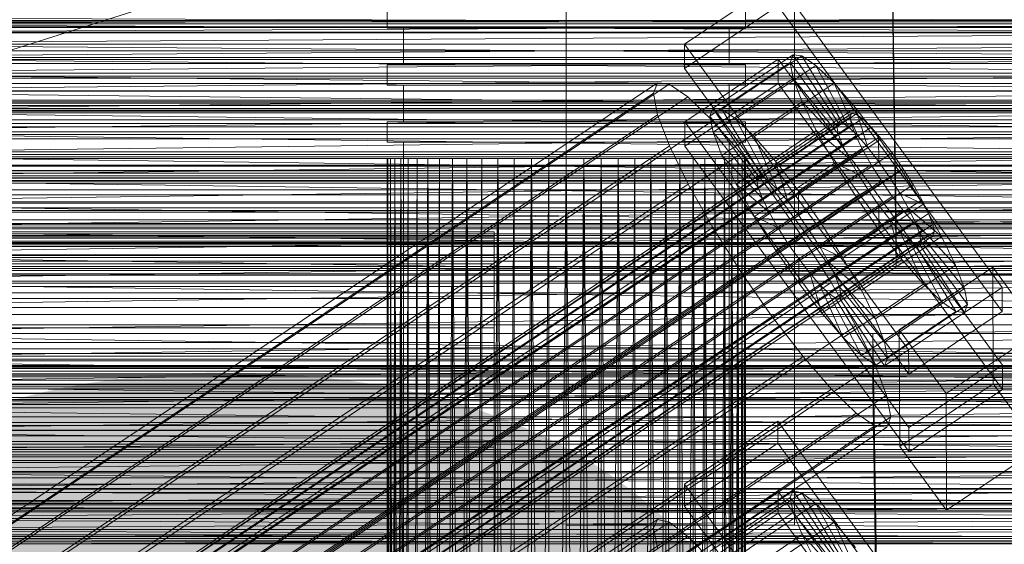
# Model space of a CAD drawing. Header units: millimetres. Extents: x -3490 to 61924, y -72580 to 6847.
# Tile 243 of 256: x 253 to 374, y -33867 to -33803. Entities that reach past the tile are written whole.
import ezdxf

# ---------------------------------------------------------------- set-up
doc = ezdxf.new("R2010")
doc.units = ezdxf.units.MM
for name, color, linetype, lineweight in [('COTAS_O', 1, 'Continuous', 0), ('COTAS_P', 1, 'Continuous', 0), ('frontal_briquetadora', 7, 'Continuous', 0), ('frontal_C01', 7, 'Continuous', 0), ('frontal_C02', 7, 'Continuous', 0), ('frontal_C03', 7, 'Continuous', 0), ('frontal_secador', 7, 'Continuous', 0)]:
    doc.layers.add(name, color=color, linetype=linetype, lineweight=lineweight)
doc.dimstyles.new('R19_100', dxfattribs={"dimtxt": 250, "dimasz": 150, "dimexe": 150, "dimexo": 80, "dimgap": 100, "dimtad": 1, "dimtih": 1, "dimtoh": 1, "dimdsep": 46, "dimcen": 0.09, "dimadec": 0, "dimazin": 0, "dimtfac": 1, "dimtdec": 4, "dimtofl": 0, "dimtmove": 0, "dimatfit": 3, "dimfxl": 1, "dimtolj": 1, "dimtzin": 0, "dimarcsym": 0})

# ---------------------------------------------------------------- blocks, each defined once
blk = doc.blocks.new('DIM_R29_57')
at = {"layer": 'COTAS_O'}
for p, q in [((-1725, -33700), (-1575, -33655)), ((1725, -33700), (1575, -33655)), ((-1725, -34400), (-1725, -33700)), ((-1725, -33700), (1725, -33700)), ((-1725, -33700), (-1575, -33745)), ((1725, -33700), (1575, -33745)), ((1725, -34400), (1725, -33700))]:
    blk.add_line(p, q, dxfattribs=at)
blk.add_text('3450 O', height=250, dxfattribs=at).set_placement((0, -33600))
blk = doc.blocks.new('DIM_R29_58')
at = {"layer": 'COTAS_P'}
for p, q in [((-150, -32300), (550, -32300)), ((550, -32300), (505, -32450)), ((550, -34900), (550, -32300)), ((550, -32300), (595, -32450)), ((550, -34900), (505, -34750)), ((550, -34900), (595, -34750)), ((-150, -34900), (550, -34900))]:
    blk.add_line(p, q, dxfattribs=at)
blk.add_text('2600 P', height=250, rotation=90, dxfattribs=at).set_placement((450, -33600))
blk = doc.blocks.new('DIM_R29_61')
at = {"layer": 'COTAS_O'}
for p, q in [((-650, -34200), (-500, -34155)), ((650, -34200), (500, -34155)), ((-650, -34900), (-650, -34200)), ((-650, -34200), (650, -34200)), ((-650, -34200), (-500, -34245)), ((650, -34200), (500, -34245)), ((650, -34900), (650, -34200))]:
    blk.add_line(p, q, dxfattribs=at)
blk.add_text('1300 O', height=250, dxfattribs=at).set_placement((0, -34100))

msp = doc.modelspace()

# ---------------------------------------------------------------- linework, layer by layer
at = {"layer": 'frontal_briquetadora'}
for p, q in [((430, -33750), (210, -33820)), ((298, -33801.5), (298, -33804)), ((342, -33801.5), (342, -33804)), ((480, -33803.052), (200, -33803.052)), ((430, -33802.684), (210, -33803.471)), ((430, -33803.471), (210, -33802.684)), ((430, -33803.471), (210, -33804.562)), ((430, -33803.471), (210, -33803.471)), ((430, -33804.562), (210, -33803.471)), ((430, -33804.562), (210, -33805.946)), ((430, -33804.562), (210, -33804.562)), ((300.179, -33804), (298, -33804)), ((301.981, -33804), (300, -33804)), ((300, -33804), (300, -33808.5)), ((306.283, -33804), (300.179, -33804)), ((307.53, -33804), (301.981, -33804)), ((315.105, -33804), (306.283, -33804)), ((315.55, -33804), (307.53, -33804)), ((324.895, -33804), (315.105, -33804)), ((324.45, -33804), (315.55, -33804)), ((332.47, -33804), (324.45, -33804)), ((333.717, -33804), (324.895, -33804)), ((338.019, -33804), (332.47, -33804)), ((339.821, -33804), (333.717, -33804)), ((340, -33804), (338.019, -33804)), ((342, -33804), (339.821, -33804)), ((340, -33804), (340, -33808.5)), ((430, -33805.946), (210, -33807.611)), ((430, -33805.946), (210, -33805.946)), ((430, -33807.611), (210, -33805.946)), ((430, -33807.611), (210, -33809.54)), ((430, -33807.611), (210, -33807.611)), ((210, -33807.611), (430, -33809.54)), ((300.179, -33808.5), (298, -33808.5)), ((298, -33808.5), (298, -33811)), ((301.981, -33808.5), (300, -33808.5)), ((306.283, -33808.5), (300.179, -33808.5)), ((307.53, -33808.5), (301.981, -33808.5)), ((315.105, -33808.5), (306.283, -33808.5)), ((315.55, -33808.5), (307.53, -33808.5)), ((324.895, -33808.5), (315.105, -33808.5)), ((324.45, -33808.5), (315.55, -33808.5)), ((332.47, -33808.5), (324.45, -33808.5)), ((333.717, -33808.5), (324.895, -33808.5)), ((338.019, -33808.5), (332.47, -33808.5)), ((339.821, -33808.5), (333.717, -33808.5)), ((340, -33808.5), (338.019, -33808.5)), ((342, -33808.5), (339.821, -33808.5)), ((342, -33808.5), (342, -33811)), ((430, -33809.54), (210, -33811.715)), ((430, -33809.54), (210, -33809.54)), ((210, -33809.54), (430, -33811.715)), ((300.179, -33811), (298, -33811)), ((301.981, -33811), (300, -33811)), ((300, -33811), (300, -33815.5)), ((306.283, -33811), (300.179, -33811)), ((307.53, -33811), (301.981, -33811)), ((315.105, -33811), (306.283, -33811)), ((315.55, -33811), (307.53, -33811)), ((324.895, -33811), (315.105, -33811)), ((324.45, -33811), (315.55, -33811)), ((332.47, -33811), (324.45, -33811)), ((333.717, -33811), (324.895, -33811)), ((338.019, -33811), (332.47, -33811)), ((339.821, -33811), (333.717, -33811)), ((340, -33811), (338.019, -33811)), ((342, -33811), (339.821, -33811)), ((340, -33811), (340, -33815.5)), ((430, -33811.715), (210, -33811.715)), ((210, -33814.115), (430, -33811.715)), ((210, -33811.715), (430, -33814.115)), ((430, -33814.115), (210, -33814.115)), ((210, -33816.716), (430, -33814.115)), ((210, -33814.115), (430, -33816.716)), ((300.179, -33815.5), (298, -33815.5)), ((298, -33815.5), (298, -33818)), ((301.981, -33815.5), (300, -33815.5)), ((306.283, -33815.5), (300.179, -33815.5)), ((307.53, -33815.5), (301.981, -33815.5)), ((315.105, -33815.5), (306.283, -33815.5)), ((315.55, -33815.5), (307.53, -33815.5)), ((324.895, -33815.5), (315.105, -33815.5)), ((324.45, -33815.5), (315.55, -33815.5)), ((332.47, -33815.5), (324.45, -33815.5)), ((333.717, -33815.5), (324.895, -33815.5)), ((338.019, -33815.5), (332.47, -33815.5)), ((339.821, -33815.5), (333.717, -33815.5)), ((340, -33815.5), (338.019, -33815.5)), ((342, -33815.5), (339.821, -33815.5)), ((342, -33815.5), (342, -33818)), ((430, -33816.716), (210, -33816.716)), ((210, -33819.494), (430, -33816.716)), ((210, -33816.716), (430, -33819.494)), ((300.179, -33818), (298, -33818)), ((301.981, -33818), (300, -33818)), ((300, -33818), (300, -33990)), ((306.283, -33818), (300.179, -33818)), ((307.53, -33818), (301.981, -33818)), ((315.105, -33818), (306.283, -33818)), ((315.55, -33818), (307.53, -33818)), ((324.895, -33818), (315.105, -33818)), ((324.45, -33818), (315.55, -33818)), ((332.47, -33818), (324.45, -33818)), ((333.717, -33818), (324.895, -33818)), ((338.019, -33818), (332.47, -33818)), ((339.821, -33818), (333.717, -33818)), ((340, -33818), (338.019, -33818)), ((342, -33818), (339.821, -33818)), ((340, -33818), (340, -33990)), ((430, -33819.494), (210, -33819.494)), ((210, -33822.421), (430, -33819.494)), ((210, -33819.494), (430, -33822.421)), ((430, -33820), (210, -33820)), ((304.444, -33820), (210, -33820)), ((210, -33820), (306.043, -33820)), ((302.994, -33820), (210, -33820)), ((301.708, -33820), (210, -33820)), ((210, -33820), (307.777, -33820)), ((300.598, -33820), (210, -33820)), ((210, -33820), (309.629, -33820)), ((299.675, -33820), (210, -33820)), ((210, -33820), (311.581, -33820)), ((298.947, -33820), (210, -33820)), ((210, -33820), (313.614, -33820)), ((210, -33820), (315.708, -33820)), ((298.423, -33820), (210, -33820)), ((210, -33820), (317.844, -33820)), ((320, -33820), (210, -33820)), ((298.106, -33820), (210, -33820)), ((298, -33820), (210, -33820)), ((298.106, -33820), (298, -34060)), ((298, -33820), (298, -34060)), ((298.106, -33820), (298, -33820)), ((298, -33820), (298.106, -34060)), ((298.423, -33820), (298.106, -34060)), ((298.106, -33820), (298.106, -34060)), ((298.423, -33820), (298.106, -33820)), ((298.106, -33820), (298.423, -34060)), ((298.947, -33820), (298.423, -34060)), ((298.423, -33820), (298.423, -34060)), ((298.947, -33820), (298.423, -33820)), ((298.423, -33820), (298.947, -34060)), ((299.675, -33820), (298.947, -34060)), ((298.947, -33820), (298.947, -34060)), ((299.675, -33820), (298.947, -33820)), ((298.947, -33820), (299.675, -34060)), ((300.598, -33820), (299.675, -34060)), ((299.675, -33820), (299.675, -34060)), ((300.598, -33820), (299.675, -33820)), ((299.675, -33820), (300.598, -34060)), ((301.708, -33820), (300.598, -34060)), ((300.598, -33820), (300.598, -34060)), ((301.708, -33820), (300.598, -33820)), ((302.994, -33820), (301.708, -34060)), ((301.708, -33820), (301.708, -34060)), ((302.994, -33820), (301.708, -33820)), ((304.444, -33820), (302.994, -34060)), ((302.994, -33820), (302.994, -34060)), ((304.444, -33820), (302.994, -33820)), ((302.994, -33820), (304.444, -34060)), ((306.043, -33820), (304.444, -34060)), ((304.444, -33820), (304.444, -34060)), ((306.043, -33820), (304.444, -33820)), ((307.777, -33820), (306.043, -34060)), ((306.043, -34060), (306.043, -33820)), ((307.777, -33820), (306.043, -33820)), ((306.043, -33820), (307.777, -34060)), ((309.629, -33820), (307.777, -34060)), ((307.777, -34060), (307.777, -33820)), ((309.629, -33820), (307.777, -33820)), ((307.777, -33820), (309.629, -34060)), ((311.581, -33820), (309.629, -34060)), ((309.629, -34060), (309.629, -33820)), ((311.581, -33820), (309.629, -33820)), ((313.614, -33820), (311.581, -34060)), ((311.581, -34060), (311.581, -33820)), ((313.614, -33820), (311.581, -33820)), ((311.581, -33820), (313.614, -34060)), ((315.708, -33820), (313.614, -34060)), ((313.614, -34060), (313.614, -33820)), ((315.708, -33820), (313.614, -33820)), ((317.844, -33820), (315.708, -34060)), ((315.708, -34060), (315.708, -33820)), ((317.844, -33820), (315.708, -33820)), ((315.708, -33820), (317.844, -34060)), ((320, -33820), (317.844, -34060)), ((317.844, -34060), (317.844, -33820)), ((320, -33820), (317.844, -33820)), ((320, -34060), (320, -33820)), ((430, -33820), (320, -33820)), ((322.156, -33820), (320, -33820)), ((322.156, -33820), (320, -34060)), ((322.156, -34060), (320, -33820)), ((430, -33820), (322.156, -33820)), ((324.292, -33820), (322.156, -33820)), ((322.156, -33820), (322.156, -34060)), ((322.156, -34060), (324.292, -33820)), ((324.292, -34060), (322.156, -33820)), ((430, -33820), (324.292, -33820)), ((326.386, -33820), (324.292, -33820)), ((324.292, -33820), (324.292, -34060)), ((324.292, -34060), (326.386, -33820)), ((326.386, -34060), (324.292, -33820)), ((430, -33820), (326.386, -33820)), ((328.419, -33820), (326.386, -33820)), ((326.386, -33820), (326.386, -34060)), ((326.386, -34060), (328.419, -33820)), ((328.419, -34060), (326.386, -33820)), ((430, -33820), (328.419, -33820)), ((330.371, -33820), (328.419, -33820)), ((328.419, -33820), (328.419, -34060)), ((328.419, -34060), (330.371, -33820)), ((430, -33820), (330.371, -33820)), ((332.223, -33820), (330.371, -33820)), ((330.371, -33820), (330.371, -34060)), ((330.371, -34060), (332.223, -33820)), ((332.223, -34060), (330.371, -33820)), ((430, -33820), (332.223, -33820)), ((333.957, -33820), (332.223, -33820)), ((332.223, -33820), (332.223, -34060)), ((332.223, -34060), (333.957, -33820)), ((333.957, -34060), (332.223, -33820)), ((430, -33820), (333.957, -33820)), ((335.556, -33820), (333.957, -33820)), ((333.957, -33820), (333.957, -34060)), ((333.957, -34060), (335.556, -33820)), ((335.556, -34060), (333.957, -33820)), ((430, -33820), (335.556, -33820)), ((337.006, -33820), (335.556, -33820)), ((335.556, -33820), (335.556, -34060)), ((337.006, -33820), (335.556, -34060)), ((337.006, -34060), (335.556, -33820)), ((430, -33820), (337.006, -33820)), ((338.292, -33820), (337.006, -33820)), ((337.006, -33820), (337.006, -34060)), ((338.292, -33820), (337.006, -34060)), ((338.292, -34060), (337.006, -33820)), ((430, -33820), (338.292, -33820)), ((339.402, -33820), (338.292, -33820)), ((338.292, -33820), (338.292, -34060)), ((339.402, -33820), (338.292, -34060)), ((430, -33820), (339.402, -33820)), ((340.325, -33820), (339.402, -33820)), ((339.402, -33820), (339.402, -34060)), ((340.325, -33820), (339.402, -34060)), ((340.325, -34060), (339.402, -33820)), ((430, -33820), (340.325, -33820)), ((341.053, -33820), (340.325, -33820)), ((340.325, -33820), (340.325, -34060)), ((341.053, -33820), (340.325, -34060)), ((340.325, -33820), (341.053, -34060)), ((430, -33820), (341.053, -33820)), ((341.053, -33820), (341.577, -33820)), ((341.053, -33820), (341.053, -34060)), ((341.577, -33820), (341.053, -34060)), ((341.053, -33820), (341.577, -34060)), ((341.577, -33820), (430, -33820)), ((341.577, -33820), (341.894, -33820)), ((341.577, -33820), (341.577, -34060)), ((341.894, -33820), (341.577, -34060)), ((341.577, -33820), (341.894, -34060)), ((341.894, -33820), (430, -33820)), ((341.894, -33820), (342, -33820)), ((341.894, -33820), (341.894, -34060)), ((342, -33820), (341.894, -34060)), ((342, -33820), (430, -33820)), ((342, -33820), (342, -34060)), ((480, -33820.797), (200, -33820.797)), ((430, -33822.421), (210, -33822.421)), ((210, -33825.47), (430, -33822.421)), ((210, -33822.421), (430, -33825.47)), ((430, -33825.47), (210, -33825.47)), ((210, -33828.612), (430, -33825.47)), ((210, -33825.47), (430, -33828.612)), ((430, -33828.612), (210, -33828.612)), ((210, -33831.815), (430, -33828.612)), ((210, -33828.612), (430, -33831.815)), ((430, -33831.815), (210, -33835.05)), ((430, -33831.815), (210, -33831.815)), ((210, -33831.815), (430, -33835.05)), ((430, -33835.05), (210, -33838.284)), ((210, -33835.05), (430, -33835.05)), ((430, -33838.284), (210, -33835.05)), ((430, -33838.284), (210, -33841.488)), ((210, -33838.284), (430, -33838.284)), ((430, -33841.488), (210, -33844.629)), ((210, -33841.488), (430, -33841.488)), ((430, -33844.629), (210, -33841.488)), ((430, -33844.629), (210, -33847.678)), ((210, -33844.629), (430, -33844.629)), ((430, -33847.678), (210, -33844.629)), ((430, -33847.678), (210, -33850.606)), ((210, -33847.678), (430, -33847.678)), ((430, -33850.606), (210, -33847.678)), ((480, -33849.302), (200, -33849.302)), ((430, -33850.606), (210, -33853.384)), ((210, -33850.606), (430, -33850.606)), ((430, -33853.384), (210, -33850.606)), ((430, -33853.384), (210, -33855.985)), ((210, -33853.384), (430, -33853.384)), ((430, -33855.985), (210, -33853.384)), ((430, -33855.985), (210, -33858.384)), ((210, -33855.985), (430, -33855.985)), ((430, -33858.384), (210, -33858.384)), ((430, -33858.384), (210, -33860.559)), ((430, -33860.559), (210, -33858.384)), ((430, -33860.559), (210, -33860.559)), ((430, -33860.559), (210, -33862.488)), ((430, -33862.488), (210, -33860.559)), ((430, -33862.488), (210, -33862.488)), ((430, -33862.488), (210, -33864.153)), ((430, -33864.153), (210, -33862.488)), ((430, -33864.153), (210, -33864.153)), ((430, -33864.153), (210, -33865.538)), ((430, -33865.538), (210, -33864.153)), ((430, -33865.538), (210, -33865.538)), ((430, -33865.538), (210, -33866.629)), ((430, -33866.629), (210, -33865.538)), ((430, -33866.629), (210, -33866.629)), ((430, -33866.629), (210, -33867.416)), ((430, -33867.416), (210, -33866.629)), ((480, -33867.047), (200, -33867.047))]:
    msp.add_line(p, q, dxfattribs=at)
at = {"layer": 'frontal_C01'}
for p, q in [((360.514, -33827.941), (357.646, -33632.83)), ((360.514, -33833.334), (357.646, -33638.223)), ((-425, -33822.766), (425, -33822.766)), ((378.512, -33827.696), (360.514, -33827.941)), ((360.514, -33827.941), (360.514, -33833.334)), ((360.514, -33833.334), (378.512, -33833.088)), ((425, -33834.322), (-425, -33834.322)), ((425, -33836.463), (-425, -33836.463)), ((-425, -33848.019), (425, -33848.019)), ((334.501, -33859.946), (345.969, -33852.21)), ((345.969, -33852.21), (345.981, -33854.906)), ((345.969, -33852.21), (373.501, -33890.064)), ((345.981, -33854.906), (334.513, -33862.643)), ((373.513, -33892.761), (345.981, -33854.906)), ((980, -33857.304), (-980, -33857.304)), ((334.513, -33862.643), (334.501, -33859.946)), ((362.033, -33897.801), (334.501, -33859.946)), ((334.539, -33868.574), (346.008, -33860.838)), ((337.64, -33868.21), (347.47, -33861.579)), ((338.005, -33867.395), (347.835, -33860.764)), ((339.088, -33867.656), (348.918, -33861.025)), ((346.008, -33860.838), (346.02, -33863.534)), ((346.008, -33860.838), (373.539, -33898.692)), ((347.835, -33860.764), (347.47, -33861.579)), ((347.47, -33861.579), (353.205, -33869.465)), ((347.47, -33861.579), (347.847, -33863.416)), ((348.918, -33861.025), (347.835, -33860.764)), ((347.835, -33860.764), (353.378, -33869.079)), ((350.645, -33862.346), (348.918, -33861.025)), ((348.918, -33861.025), (353.892, -33869.203)), ((980, -33862.304), (-980, -33862.304)), ((334.513, -33862.643), (362.045, -33900.497)), ((340.816, -33868.977), (350.645, -33862.346)), ((352.899, -33864.635), (350.645, -33862.346)), ((350.645, -33862.346), (354.71, -33869.828)), ((146.872, -33988.618), (331.181, -33864.284)), ((331.181, -33864.284), (330.692, -33865.373)), ((332.629, -33864.633), (331.181, -33864.284)), ((346.02, -33863.534), (334.551, -33871.27)), ((338.017, -33870.047), (347.847, -33863.416)), ((373.551, -33901.388), (346.02, -33863.534)), ((347.847, -33863.416), (353.384, -33870.335)), ((347.847, -33863.416), (348.941, -33866.148)), ((146.383, -33989.708), (330.692, -33865.373)), ((148.32, -33988.968), (332.629, -33864.633)), ((330.692, -33865.373), (331.197, -33867.828)), ((334.938, -33866.398), (332.629, -33864.633)), ((343.069, -33871.266), (352.899, -33864.635)), ((355.525, -33867.737), (352.899, -33864.635)), ((352.899, -33864.635), (355.777, -33870.913)), ((150.629, -33990.733), (334.938, -33866.398)), ((337.95, -33869.458), (334.938, -33866.398)), ((339.111, -33872.779), (348.941, -33866.148)), ((348.941, -33866.148), (353.902, -33871.63)), ((348.941, -33866.148), (350.678, -33869.59))]:
    msp.add_line(p, q, dxfattribs=at)
at = {"layer": 'frontal_C02'}
for p, q in [((334.501, -33805.952), (345.969, -33798.283)), ((345.969, -33798.283), (373.501, -33835.805)), ((345.981, -33801.263), (334.513, -33808.932)), ((373.513, -33838.786), (345.981, -33801.263)), ((334.513, -33808.932), (334.501, -33805.952)), ((362.033, -33843.474), (334.501, -33805.952)), ((338.005, -33813.83), (347.835, -33807.257)), ((339.088, -33813.948), (348.918, -33807.375)), ((347.835, -33807.257), (347.47, -33808.216)), ((348.918, -33807.375), (347.835, -33807.257)), ((347.835, -33807.257), (353.378, -33815.579)), ((350.645, -33808.562), (348.918, -33807.375)), ((348.918, -33807.375), (353.892, -33815.635)), ((334.539, -33815.489), (346.008, -33807.82)), ((337.64, -33814.79), (347.47, -33808.216)), ((340.816, -33815.136), (350.645, -33808.562)), ((346.008, -33807.82), (346.02, -33810.801)), ((346.008, -33807.82), (373.539, -33845.343)), ((347.47, -33808.216), (353.205, -33816.033)), ((347.47, -33808.216), (347.847, -33810.188)), ((352.899, -33810.738), (350.645, -33808.562)), ((350.645, -33808.562), (354.71, -33816.197)), ((334.513, -33808.932), (362.045, -33846.455)), ((146.872, -33933.95), (331.181, -33810.695)), ((148.32, -33934.108), (332.629, -33810.853)), ((331.181, -33810.695), (330.692, -33811.978)), ((332.629, -33810.853), (331.181, -33810.695)), ((334.938, -33812.44), (332.629, -33810.853)), ((346.02, -33810.801), (334.551, -33818.47)), ((338.017, -33816.762), (347.847, -33810.188)), ((343.069, -33817.312), (352.899, -33810.738)), ((373.551, -33848.323), (346.02, -33810.801)), ((347.847, -33810.188), (353.384, -33816.967)), ((347.847, -33810.188), (348.941, -33813.038)), ((355.525, -33813.755), (352.899, -33810.738)), ((352.899, -33810.738), (355.777, -33817.228)), ((146.383, -33935.233), (330.692, -33811.978)), ((330.692, -33811.978), (331.197, -33814.614)), ((150.629, -33935.695), (334.938, -33812.44)), ((337.95, -33815.35), (334.938, -33812.44)), ((339.111, -33819.611), (348.941, -33813.038)), ((348.941, -33813.038), (353.902, -33818.317)), ((348.941, -33813.038), (350.678, -33816.571)), ((141.218, -33957.459), (355.017, -33814.483)), ((141.731, -33957.515), (355.53, -33814.539)), ((146.887, -33937.869), (331.197, -33814.614)), ((331.197, -33814.614), (332.659, -33818.423)), ((337.64, -33814.79), (338.005, -33813.83)), ((343.549, -33822.152), (338.005, -33813.83)), ((338.005, -33813.83), (339.088, -33813.948)), ((344.062, -33822.208), (339.088, -33813.948)), ((339.088, -33813.948), (340.816, -33815.136)), ((345.695, -33820.328), (355.525, -33813.755)), ((355.017, -33814.483), (354.844, -33814.938)), ((355.53, -33814.539), (355.017, -33814.483)), ((358.345, -33817.406), (355.525, -33813.755)), ((355.525, -33813.755), (357.021, -33818.657)), ((356.348, -33815.102), (355.53, -33814.539)), ((141.045, -33957.913), (354.844, -33814.938)), ((141.224, -33958.847), (355.022, -33815.872)), ((142.549, -33958.077), (356.348, -33815.102)), ((153.641, -33938.604), (337.95, -33815.35)), ((334.551, -33818.47), (334.539, -33815.489)), ((362.071, -33853.012), (334.539, -33815.489)), ((343.376, -33822.607), (337.64, -33814.79)), ((338.017, -33816.762), (337.64, -33814.79)), ((341.461, -33819.382), (337.95, -33815.35)), ((344.88, -33822.771), (340.816, -33815.136)), ((340.816, -33815.136), (343.069, -33817.312)), ((353.378, -33815.579), (343.549, -33822.152)), ((353.892, -33815.635), (344.062, -33822.208)), ((353.205, -33816.033), (353.378, -33815.579)), ((353.378, -33815.579), (353.892, -33815.635)), ((353.892, -33815.635), (354.71, -33816.197)), ((354.844, -33814.938), (355.022, -33815.872)), ((355.022, -33815.872), (355.541, -33817.222)), ((357.415, -33816.133), (356.348, -33815.102)), ((143.617, -33959.108), (357.415, -33816.133)), ((343.554, -33823.541), (338.017, -33816.762)), ((339.111, -33819.611), (338.017, -33816.762)), ((340.848, -33823.144), (350.678, -33816.571)), ((353.205, -33816.033), (343.376, -33822.607)), ((353.384, -33816.967), (343.554, -33823.541)), ((354.71, -33816.197), (344.88, -33822.771)), ((350.678, -33816.571), (354.725, -33819.991)), ((350.678, -33816.571), (352.938, -33820.547)), ((353.384, -33816.967), (353.205, -33816.033)), ((353.902, -33818.317), (353.384, -33816.967)), ((354.71, -33816.197), (355.777, -33817.228)), ((358.659, -33817.561), (357.415, -33816.133)), ((141.742, -33960.197), (355.541, -33817.222)), ((144.861, -33960.537), (358.659, -33817.561)), ((345.947, -33823.802), (343.069, -33817.312)), ((343.069, -33817.312), (345.695, -33820.328)), ((353.902, -33818.317), (344.073, -33824.891)), ((355.777, -33817.228), (345.947, -33823.802)), ((358.345, -33817.406), (348.515, -33823.98)), ((354.725, -33819.991), (353.902, -33818.317)), ((355.541, -33817.222), (356.363, -33818.895)), ((355.777, -33817.228), (357.021, -33818.657)), ((358.357, -33820.386), (358.345, -33817.406)), ((361.166, -33821.443), (358.345, -33817.406)), ((359.995, -33819.291), (358.659, -33817.561)), ((142.565, -33961.871), (356.363, -33818.895)), ((359.995, -33819.291), (146.196, -33962.266)), ((148.35, -33941.678), (332.659, -33818.423)), ((157.152, -33942.637), (341.461, -33819.382)), ((332.659, -33818.423), (334.981, -33823.147)), ((334.551, -33818.47), (362.083, -33855.992)), ((345.231, -33824.263), (341.461, -33819.382)), ((357.021, -33818.657), (347.191, -33825.231)), ((356.363, -33818.895), (357.434, -33820.779)), ((357.021, -33818.657), (358.357, -33820.386)), ((361.332, -33821.203), (359.995, -33819.291)), ((344.073, -33824.891), (339.111, -33819.611)), ((340.848, -33823.144), (339.111, -33819.611)), ((343.108, -33827.12), (352.938, -33820.547)), ((354.725, -33819.991), (344.895, -33826.564)), ((347.191, -33825.231), (345.695, -33820.328)), ((345.695, -33820.328), (348.515, -33823.98)), ((348.527, -33826.96), (358.357, -33820.386)), ((352.938, -33820.547), (355.796, -33821.874)), ((352.938, -33820.547), (355.569, -33824.695)), ((355.796, -33821.874), (354.725, -33819.991)), ((358.357, -33820.386), (359.693, -33822.299)), ((143.635, -33963.754), (357.434, -33820.779)), ((147.533, -33964.178), (361.332, -33821.203)), ((355.796, -33821.874), (345.966, -33828.448)), ((351.336, -33828.017), (361.166, -33821.443)), ((357.042, -33823.839), (355.796, -33821.874)), ((357.434, -33820.779), (358.68, -33822.743)), ((361.166, -33821.443), (359.693, -33822.299)), ((363.797, -33825.591), (361.166, -33821.443)), ((362.578, -33823.168), (361.332, -33821.203)), ((144.881, -33965.719), (358.68, -33822.743)), ((148.779, -33966.143), (362.578, -33823.168)), ((150.672, -33946.401), (334.981, -33823.147)), ((334.981, -33823.147), (338.003, -33828.462)), ((344.895, -33826.564), (340.848, -33823.144)), ((343.108, -33827.12), (340.848, -33823.144)), ((343.549, -33822.152), (343.376, -33822.607)), ((343.376, -33822.607), (343.554, -33823.541)), ((344.062, -33822.208), (343.549, -33822.152)), ((344.88, -33822.771), (344.062, -33822.208)), ((345.947, -33823.802), (344.88, -33822.771)), ((359.693, -33822.299), (349.863, -33828.872)), ((358.68, -33822.743), (360.017, -33824.656)), ((359.693, -33822.299), (360.939, -33824.264)), ((363.648, -33825.051), (362.578, -33823.168)), ((345.231, -33824.263), (160.922, -33947.518)), ((343.554, -33823.541), (344.073, -33824.891)), ((349.002, -33829.66), (345.231, -33824.263)), ((347.191, -33825.231), (345.947, -33823.802)), ((357.042, -33823.839), (347.212, -33830.413)), ((348.515, -33823.98), (348.527, -33826.96)), ((348.515, -33823.98), (351.336, -33828.017)), ((360.939, -33824.264), (351.109, -33830.837)), ((355.569, -33824.695), (357.042, -33823.839)), ((358.378, -33825.751), (357.042, -33823.839)), ((363.797, -33825.591), (360.939, -33824.264)), ((360.939, -33824.264), (362.01, -33826.147)), ((146.218, -33967.631), (360.017, -33824.656)), ((149.85, -33968.027), (363.648, -33825.051)), ((344.073, -33824.891), (344.895, -33826.564)), ((345.739, -33831.268), (355.569, -33824.695)), ((348.527, -33826.96), (347.191, -33825.231)), ((353.967, -33832.165), (363.797, -33825.591)), ((355.569, -33824.695), (358.39, -33828.732)), ((360.017, -33824.656), (361.352, -33826.385)), ((364.471, -33826.725), (363.648, -33825.051)), ((366.057, -33829.567), (363.797, -33825.591)), ((147.554, -33969.361), (361.352, -33826.385)), ((150.672, -33969.7), (364.471, -33826.725)), ((344.895, -33826.564), (345.966, -33828.448)), ((358.378, -33825.751), (348.548, -33832.325)), ((362.01, -33826.147), (352.18, -33832.721)), ((358.39, -33828.732), (358.378, -33825.751)), ((359.714, -33827.481), (358.378, -33825.751)), ((361.352, -33826.385), (362.596, -33827.814)), ((366.057, -33829.567), (362.01, -33826.147)), ((362.01, -33826.147), (362.833, -33827.821)), ((364.989, -33828.075), (364.471, -33826.725)), ((148.798, -33970.789), (362.596, -33827.814)), ((345.966, -33828.448), (343.108, -33827.12)), ((345.739, -33831.268), (343.108, -33827.12)), ((349.863, -33828.872), (348.527, -33826.96)), ((349.863, -33828.872), (351.336, -33828.017)), ((359.714, -33827.481), (349.884, -33834.054)), ((351.336, -33828.017), (353.967, -33832.165)), ((362.833, -33827.821), (353.003, -33834.394)), ((361.21, -33832.383), (359.714, -33827.481)), ((360.958, -33828.91), (359.714, -33827.481)), ((362.596, -33827.814), (363.664, -33828.845)), ((367.794, -33833.1), (362.833, -33827.821)), ((362.833, -33827.821), (363.351, -33829.17)), ((-311.15, -33828.995), (311.15, -33828.995)), ((149.865, -33971.82), (363.664, -33828.845)), ((151.191, -33971.05), (364.989, -33828.075)), ((151.369, -33971.984), (365.168, -33829.009)), ((153.694, -33951.717), (338.003, -33828.462)), ((311.15, -33829.591), (311.15, -33828.995)), ((311.15, -33828.995), (311.15, -33830.128)), ((338.003, -33828.462), (341.52, -33834.007)), ((345.966, -33828.448), (347.212, -33830.413)), ((348.56, -33835.305), (358.39, -33828.732)), ((351.109, -33830.837), (349.863, -33828.872)), ((360.958, -33828.91), (351.128, -33835.483)), ((363.351, -33829.17), (353.521, -33835.744)), ((358.39, -33828.732), (361.21, -33832.383)), ((363.836, -33835.4), (360.958, -33828.91)), ((362.025, -33829.941), (360.958, -33828.91)), ((368.888, -33835.95), (363.351, -33829.17)), ((363.351, -33829.17), (363.53, -33830.104)), ((363.664, -33828.845), (364.482, -33829.407)), ((365.168, -33829.009), (364.989, -33828.075)), ((364.995, -33829.463), (365.168, -33829.009)), ((-311.15, -33829.591), (311.15, -33829.591)), ((-311.15, -33830.128), (311.15, -33830.128)), ((150.683, -33972.383), (364.482, -33829.407)), ((151.196, -33972.439), (364.995, -33829.463)), ((164.693, -33952.915), (349.002, -33829.66)), ((311.15, -33831.876), (311.15, -33829.591)), ((311.15, -33830.128), (311.15, -33832.913)), ((347.212, -33830.413), (345.739, -33831.268)), ((347.212, -33830.413), (348.548, -33832.325)), ((352.519, -33835.205), (349.002, -33829.66)), ((362.025, -33829.941), (352.196, -33836.514)), ((363.53, -33830.104), (353.7, -33836.678)), ((356.228, -33836.141), (366.057, -33829.567)), ((366.09, -33837.576), (362.025, -33829.941)), ((362.843, -33830.503), (362.025, -33829.941)), ((363.53, -33830.104), (363.357, -33830.559)), ((369.265, -33837.922), (363.53, -33830.104)), ((364.482, -33829.407), (364.995, -33829.463)), ((367.794, -33833.1), (366.057, -33829.567)), ((348.56, -33835.305), (345.739, -33831.268)), ((352.18, -33832.721), (351.109, -33830.837)), ((351.109, -33830.837), (353.967, -33832.165)), ((362.843, -33830.503), (353.014, -33837.077)), ((363.357, -33830.559), (353.527, -33837.133)), ((367.817, -33838.763), (362.843, -33830.503)), ((363.357, -33830.559), (362.843, -33830.503)), ((368.9, -33838.881), (363.357, -33830.559)), ((-311.15, -33831.876), (311.15, -33831.876)), ((311.15, -33835.694), (311.15, -33831.876)), ((348.548, -33832.325), (348.56, -33835.305)), ((348.548, -33832.325), (349.884, -33834.054)), ((351.38, -33838.957), (361.21, -33832.383)), ((353.003, -33834.394), (352.18, -33832.721)), ((352.18, -33832.721), (356.228, -33836.141)), ((353.967, -33832.165), (356.228, -33836.141)), ((361.21, -33832.383), (363.836, -33835.4)), ((-311.15, -33832.913), (311.15, -33832.913)), ((157.211, -33957.262), (341.52, -33834.007)), ((311.15, -33832.913), (311.15, -33837.161)), ((341.52, -33834.007), (345.291, -33839.404)), ((349.884, -33834.054), (351.38, -33838.957)), ((349.884, -33834.054), (351.128, -33835.483)), ((357.964, -33839.674), (367.794, -33833.1)), ((360.882, -33841.017), (372.35, -33833.347)), ((368.888, -33835.95), (367.794, -33833.1)), ((372.35, -33833.347), (372.408, -33847.654)), ((372.35, -33833.347), (378.086, -33841.165)), ((168.21, -33958.46), (352.519, -33835.205)), ((355.541, -33840.521), (352.519, -33835.205)), ((353.521, -33835.744), (353.003, -33834.394)), ((353.003, -33834.394), (357.964, -33839.674)), ((-311.15, -33835.694), (311.15, -33835.694)), ((311.15, -33840.786), (311.15, -33835.694)), ((351.38, -33838.957), (348.56, -33835.305)), ((351.128, -33835.483), (354.006, -33841.973)), ((351.128, -33835.483), (352.196, -33836.514)), ((353.7, -33836.678), (353.521, -33835.744)), ((353.521, -33835.744), (359.058, -33842.523)), ((354.006, -33841.973), (363.836, -33835.4)), ((356.228, -33836.141), (357.964, -33839.674)), ((359.058, -33842.523), (368.888, -33835.95)), ((373.501, -33835.805), (362.033, -33843.474)), ((363.836, -33835.4), (366.09, -33837.576)), ((369.265, -33837.922), (368.888, -33835.95)), ((373.513, -33838.786), (373.501, -33835.805)), ((-311.15, -33837.161), (311.15, -33837.161)), ((311.15, -33837.161), (311.15, -33842.582)), ((352.196, -33836.514), (356.26, -33844.149)), ((352.196, -33836.514), (353.014, -33837.077)), ((353.014, -33837.077), (357.987, -33845.337)), ((353.014, -33837.077), (353.527, -33837.133)), ((353.527, -33837.133), (353.7, -33836.678)), ((353.527, -33837.133), (359.07, -33845.455)), ((353.7, -33836.678), (359.436, -33844.495)), ((356.26, -33844.149), (366.09, -33837.576)), ((366.09, -33837.576), (367.817, -33838.763)), ((357.987, -33845.337), (367.817, -33838.763)), ((359.07, -33845.455), (368.9, -33838.881)), ((359.436, -33844.495), (369.265, -33837.922)), ((362.045, -33846.455), (373.513, -33838.786)), ((367.817, -33838.763), (368.9, -33838.881)), ((368.9, -33838.881), (369.265, -33837.922)), ((160.982, -33962.659), (345.291, -33839.404)), ((345.291, -33839.404), (349.061, -33844.285)), ((354.006, -33841.973), (351.38, -33838.957)), ((357.964, -33839.674), (359.058, -33842.523)), ((-311.15, -33840.786), (311.15, -33840.786)), ((171.232, -33963.775), (355.541, -33840.521)), ((311.15, -33846.803), (311.15, -33840.786)), ((357.863, -33845.244), (355.541, -33840.521)), ((357.646, -33841.476), (375.644, -33841.233)), ((360.939, -33855.323), (360.882, -33841.017)), ((366.618, -33848.834), (360.882, -33841.017)), ((378.086, -33841.165), (366.618, -33848.834)), ((356.26, -33844.149), (354.006, -33841.973)), ((357.646, -33847.437), (357.646, -33841.476)), ((360.514, -34034.881), (357.646, -33841.476)), ((359.058, -33842.523), (359.436, -33844.495)), ((-311.15, -33842.582), (311.15, -33842.582)), ((311.15, -33842.582), (311.15, -33848.807)), ((362.033, -33843.474), (362.045, -33846.455)), ((164.752, -33967.54), (349.061, -33844.285)), ((349.061, -33844.285), (352.572, -33848.318)), ((357.987, -33845.337), (356.26, -33844.149)), ((359.436, -33844.495), (359.07, -33845.455)), ((-440, -33845.381), (440, -33845.381)), ((-440, -33845.592), (440, -33845.592)), ((-440, -33845.782), (440, -33845.782)), ((173.554, -33968.499), (357.863, -33845.244)), ((359.326, -33849.053), (357.863, -33845.244)), ((359.07, -33845.455), (357.987, -33845.337)), ((373.539, -33845.343), (362.071, -33853.012)), ((373.551, -33848.323), (373.539, -33845.343)), ((-440, -33846.402), (440, -33846.402)), ((-440, -33846.769), (440, -33846.769)), ((311.15, -33846.803), (-311.15, -33846.803)), ((311.15, -33853.336), (311.15, -33846.803)), ((375.644, -33847.194), (357.646, -33847.437)), ((-440, -33847.755), (440, -33847.755)), ((-440, -33848.275), (440, -33848.275)), ((168.263, -33971.572), (352.572, -33848.318)), ((352.572, -33848.318), (355.584, -33851.227)), ((360.514, -34040.842), (357.646, -33847.437)), ((372.408, -33847.654), (360.939, -33855.323)), ((362.083, -33855.992), (373.551, -33848.323)), ((378.143, -33855.471), (372.408, -33847.654)), ((-440, -33849.559), (440, -33849.559)), ((-311.15, -33848.807), (311.15, -33848.807)), ((175.016, -33972.308), (359.326, -33849.053)), ((311.15, -33848.807), (311.15, -33855.411)), ((359.83, -33851.689), (359.326, -33849.053)), ((366.618, -33848.834), (366.675, -33863.14)), ((-440, -33850.196), (440, -33850.196)), ((440, -33851.691), (-440, -33851.691)), ((171.275, -33974.481), (355.584, -33851.227)), ((175.521, -33974.944), (359.83, -33851.689)), ((355.584, -33851.227), (357.893, -33852.814)), ((359.341, -33852.972), (359.83, -33851.689)), ((-440, -33852.401), (440, -33852.401)), ((-311.15, -33853.336), (311.15, -33853.336)), ((173.584, -33976.069), (357.893, -33852.814)), ((175.032, -33976.227), (359.341, -33852.972)), ((311.15, -33859.94), (311.15, -33853.336)), ((357.893, -33852.814), (359.341, -33852.972)), ((362.071, -33853.012), (362.083, -33855.992)), ((-440, -33854.006), (440, -33854.006)), ((-440, -33854.741), (440, -33854.741)), ((-311.15, -33855.411), (311.15, -33855.411)), ((311.15, -33855.411), (311.15, -33861.944)), ((360.939, -33855.323), (366.675, -33863.14)), ((366.675, -33863.14), (378.143, -33855.471)), ((-440, -33856.346), (440, -33856.346)), ((-440, -33857.056), (440, -33857.056)), ((-440, -33858.551), (440, -33858.551)), ((-440, -33859.188), (440, -33859.188)), ((-440, -33860.472), (440, -33860.472)), ((-311.15, -33859.94), (311.15, -33859.94)), ((311.15, -33866.164), (311.15, -33859.94)), ((-440, -33860.992), (440, -33860.992)), ((-440, -33861.977), (440, -33861.977)), ((-440, -33862.345), (440, -33862.345)), ((-440, -33862.964), (440, -33862.964)), ((-311.15, -33861.944), (311.15, -33861.944)), ((311.15, -33861.944), (311.15, -33867.961)), ((-440, -33863.155), (440, -33863.155)), ((-440, -33863.366), (440, -33863.366)), ((-311.15, -33866.164), (311.15, -33866.164)), ((311.15, -33871.585), (311.15, -33866.164))]:
    msp.add_line(p, q, dxfattribs=at)
at = {"layer": 'frontal_C03'}
for p, q in [((-1250, -33803.232), (1250, -33803.232)), ((-1250, -33803.924), (1250, -33803.924)), ((-1250, -33804.499), (1250, -33804.499)), ((1250, -33806.776), (-1250, -33806.776)), ((1250, -33807.834), (-1250, -33807.834)), ((-1250, -33808.347), (1250, -33808.347)), ((-1250, -33809.899), (1250, -33809.899)), ((1250, -33810.141), (-1250, -33810.141)), ((1250, -33810.795), (-1250, -33810.795)), ((1250, -33811.676), (-1250, -33811.676)), ((-1500, -33812.82), (1500, -33812.82)), ((-1500, -33813.045), (1500, -33813.045)), ((-1500, -33813.209), (1500, -33813.209)), ((-1500, -33813.867), (1500, -33813.867)), ((-1500, -33814.184), (1500, -33814.184)), ((-1250, -33814.379), (1250, -33814.379)), ((-1500, -33815.23), (1500, -33815.23)), ((-1500, -33815.679), (1500, -33815.679)), ((-1500, -33817.043), (1500, -33817.043)), ((1250, -33816.111), (-1250, -33816.111)), ((-1500, -33817.593), (1500, -33817.593)), ((-1500, -33819.18), (1500, -33819.18)), ((1500, -33819.794), (-1500, -33819.794)), ((-1500, -33821.497), (1500, -33821.497)), ((-1250, -33820.919), (1250, -33820.919)), ((1250, -33821.482), (-1250, -33821.482)), ((-1500, -33822.132), (1500, -33822.132)), ((1250, -33822.364), (-1250, -33822.364)), ((-1250, -33822.711), (1250, -33822.711)), ((1250, -33823.017), (-1250, -33823.017)), ((-1500, -33823.836), (1500, -33823.836)), ((-1500, -33824.45), (1500, -33824.45)), ((1250, -33825.325), (-1250, -33825.325)), ((-1500, -33826.037), (1500, -33826.037)), ((-1500, -33826.587), (1500, -33826.587)), ((-1250, -33826.382), (1250, -33826.382)), ((-1500, -33827.95), (1500, -33827.95)), ((-1250, -33827.519), (1250, -33827.519)), ((-1500, -33828.399), (1500, -33828.399)), ((1250, -33829.234), (-1250, -33829.234)), ((-1500, -33829.445), (1500, -33829.445)), ((-1500, -33829.763), (1500, -33829.763)), ((-1500, -33830.421), (1500, -33830.421)), ((-1250, -33829.25), (1250, -33829.25)), ((1250, -33830.291), (-1250, -33830.291)), ((-1500, -33830.585), (1500, -33830.585)), ((-1500, -33830.809), (1500, -33830.809)), ((1250, -33832.599), (-1250, -33832.599)), ((1250, -33833.252), (-1250, -33833.252)), ((-1250, -33833.731), (1250, -33833.731)), ((1250, -33834.134), (-1250, -33834.134)), ((-1250, -33835.283), (1250, -33835.283)), ((-1250, -33839.131), (1250, -33839.131)), ((-1250, -33840.398), (1250, -33840.398)), ((-1250, -33843.35), (1250, -33843.35)), ((1250, -33843.94), (-1250, -33843.94)), ((-1250, -33844.246), (1250, -33844.246)), ((1250, -33844.821), (-1250, -33844.821)), ((1250, -33845.475), (-1250, -33845.475)), ((-1250, -33846.102), (1250, -33846.102)), ((-1250, -33846.566), (1250, -33846.566)), ((-1250, -33847.199), (1250, -33847.199)), ((1250, -33847.782), (-1250, -33847.782)), ((-1250, -33848.84), (1250, -33848.84)), ((1250, -33851.692), (-1250, -33851.692)), ((1250, -33852.749), (-1250, -33852.749)), ((1250, -33855.056), (-1250, -33855.056)), ((1250, -33855.71), (-1250, -33855.71)), ((1250, -33856.591), (-1250, -33856.591)), ((1250, -33866.398), (-1250, -33866.398)), ((1250, -33867.279), (-1250, -33867.279))]:
    msp.add_line(p, q, dxfattribs=at)
at = {"layer": 'frontal_secador'}
for p, q in [((320, -33865), (320, -33765)), ((348, -33865), (348, -33765)), ((1360, -33803.853), (-1360, -33803.853)), ((1360, -33813.5), (-1360, -33813.5)), ((1250, -33814.076), (-1250, -33814.076)), ((1360, -33821.784), (-1360, -33821.784)), ((1360, -33828.141), (-1360, -33828.141)), ((1360, -33832.137), (-1360, -33832.137)), ((1360, -33833.5), (-1360, -33833.5)), ((1250, -33833.25), (-1250, -33833.25)), ((1250, -33849.715), (-1250, -33849.715)), ((1250, -33862.349), (-1250, -33862.349)), ((320, -33865), (348, -33865))]:
    msp.add_line(p, q, dxfattribs=at)

# ---------------------------------------------------------------- dimensions: what is measured, and where the dimension line sits
at = {"layer": 'COTAS_O'}
for p1, p2, picture, middle in [((-1725, -34400), (1725, -34400), 'DIM_R29_57', (0, -33700)), ((-650, -34900), (650, -34900), 'DIM_R29_61', (0, -34200))]:
    dim = msp.add_aligned_dim(p1=p1, p2=p2, distance=700, text='<> O', dimstyle='R19_100', dxfattribs=at)
    dim.commit()
    dim.dimension.update_dxf_attribs({"geometry": picture, "text_midpoint": middle})
at = {"layer": 'COTAS_P'}
dim = msp.add_aligned_dim(p1=(-150, -34900), p2=(-150, -32300), distance=-700, text='<> P', dimstyle='R19_100', dxfattribs=at)
dim.commit()
dim.dimension.update_dxf_attribs({"geometry": 'DIM_R29_58', "text_midpoint": (550, -33600)})

doc.saveas('drawing.dxf')
